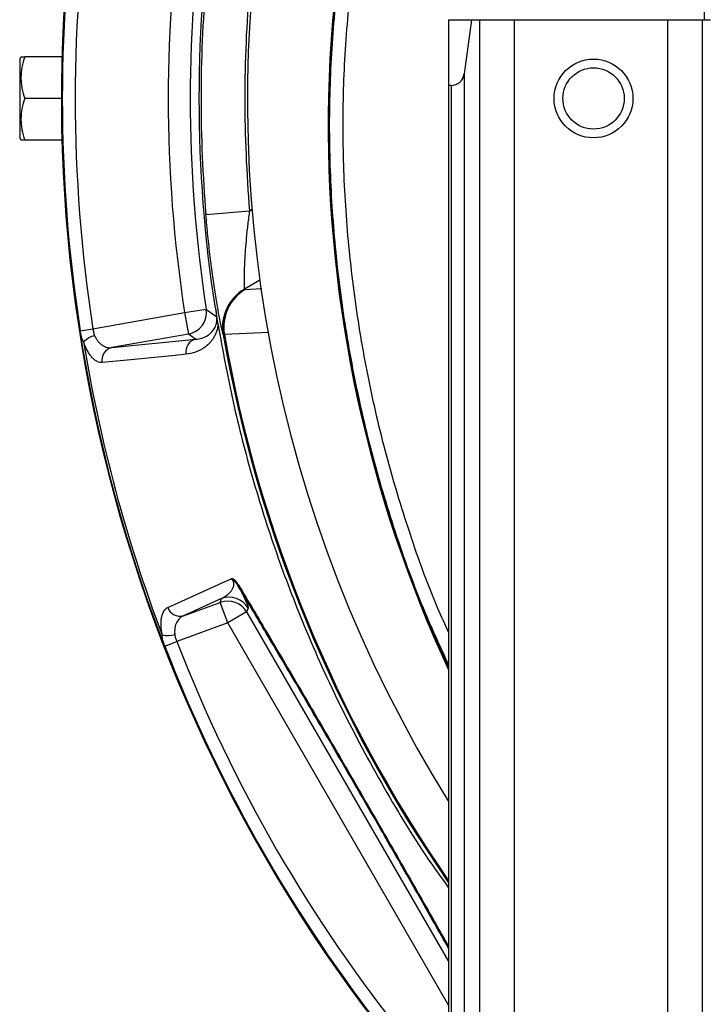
# Model space of a CAD drawing. Header units: millimetres. Extents: x 1254 to 1966, y 1010 to 1960.
# Tile 2 of 9: x 1254 to 1411, y 1203 to 1428. Entities that reach past the tile are written whole.
import ezdxf

# ---------------------------------------------------------------- set-up
doc = ezdxf.new("R2010")
doc.units = ezdxf.units.MM

msp = doc.modelspace()

# ---------------------------------------------------------------- linework, layer by layer
at = {"color": 8, "linetype": 'Continuous', "lineweight": 25}
for p, q in [((1410.39, 1430.28), (1410.39, 1427.51)), ((1306.61, 1383.86), (1307.2, 1384.21)), ((1309, 1367.99), (1305.46, 1365.94)), ((1305.58, 1365.85), (1309.42, 1366.06)), ((1311.01, 1356.04), (1300.88, 1355.54)), ((1305.96, 1292.17), (1352.06, 1212.32)), ((1352.06, 1202.33), (1301.64, 1289.67))]:
    msp.add_line(p, q, dxfattribs=at)
at = {"color": 7, "linetype": 'Continuous', "lineweight": 25}
for p, q in [((1352.06, 1427.51), (1357.27, 1427.51)), ((1352.06, 1427.51), (1352.06, 1412.51)), ((1357.27, 1427.51), (1355.62, 1415.12)), ((1357.27, 1427.51), (1359.13, 1427.51)), ((1359.13, 1427.51), (1359.13, 1029.51)), ((1359.13, 1427.51), (1367.06, 1427.51)), ((1367.06, 1427.51), (1367.06, 1029.51)), ((1367.06, 1427.51), (1402.06, 1427.51)), ((1402.06, 1427.51), (1402.06, 1029.51)), ((1402.06, 1427.51), (1409.99, 1427.51)), ((1409.99, 1427.51), (1409.99, 1029.51)), ((1409.99, 1427.51), (1411.86, 1427.51)), ((1254.43, 1419.01), (1254.15, 1418.51)), ((1254.15, 1418.51), (1254.15, 1400.51)), ((1263.78, 1419.01), (1255.28, 1419.01)), ((1355.62, 1415.12), (1355.62, 1029.51)), ((1352.65, 1412.51), (1352.06, 1412.51)), ((1352.06, 1412.51), (1352.06, 1029.51)), ((1352.65, 1412.51), (1352.65, 1029.51)), ((1263.65, 1409.51), (1255.28, 1409.51)), ((1324.75, 1405.59), (1324.57, 1405.59)), ((1254.15, 1400.51), (1254.43, 1400.01)), ((1263.78, 1400.01), (1255.28, 1400.01)), ((1296.65, 1383.02), (1306.61, 1383.86)), ((1291.79, 1360.58), (1296.72, 1361.34)), ((1270.86, 1356.89), (1291.79, 1360.58)), ((1291.79, 1360.58), (1292.65, 1355.66)), ((1267.96, 1356.44), (1270.86, 1356.89)), ((1292.65, 1355.66), (1275.15, 1352.57)), ((1300.61, 1355.54), (1300.59, 1355.6)), ((1275.15, 1352.57), (1294.29, 1354.49)), ((1300.25, 1295.24), (1291.56, 1291.32)), ((1291.56, 1291.32), (1299.93, 1294.36)), ((1299.93, 1294.36), (1300.25, 1295.24)), ((1301.64, 1289.67), (1299.93, 1294.36)), ((1305.96, 1292.17), (1301.64, 1289.67)), ((1306.28, 1293.04), (1305.96, 1292.17)), ((1301.64, 1289.67), (1290.01, 1285.44)), ((1287.27, 1284.38), (1290.01, 1285.44))]:
    msp.add_line(p, q, dxfattribs=at)
at = {"color": 7, "linetype": 'Continuous', "lineweight": 25, "flags": 128}
for points in [[(1296.72, 1361.34), (1297.12, 1361.06), (1298.71, 1359.95), (1299.09, 1359.68)], [(1294.29, 1354.49), (1293.76, 1354.87), (1292.65, 1355.66)], [(1292.14, 1351.05), (1289.61, 1350.8), (1279.49, 1349.79), (1272.99, 1349.14)], [(1287.98, 1293.21), (1290.29, 1294.26), (1299.56, 1298.45), (1302.45, 1299.76)]]:
    msp.add_lwpolyline(points, dxfattribs=at)
at = {"color": 7, "linetype": 'Continuous', "lineweight": 25}
for radius in [9, 7]:
    msp.add_circle((1385.15, 1409.51), radius, dxfattribs=at)
for centre, radius, start, end in [((1610.15, 1409.51), 346.5, 115.2321, 221.8557), ((1610.15, 1409.51), 304, 128.7483, 211.9012), ((1601.56, 1403.64), 277, 150.8607, 179.5982), ((1601.56, 1403.64), 276.83, 150.8607, 179.5982), ((1610.15, 1409.51), 346.28, 171.1846, 188.8154), ((1610.15, 1409.51), 343.34, 171.1846, 188.8154), ((1610.15, 1409.51), 322.1, 171.2628, 188.7372), ((1610.15, 1409.51), 317.1, 171.2628, 188.7372), ((1610.15, 1409.51), 314.61, 175.1704, 184.8296), ((1610.15, 1409.51), 304.61, 175.1704, 184.8296), ((1352.65, 1415.51), 3, 270, 352.4342), ((1620.56, 1403.51), 296, 179.5982, 204.8926), ((1620.56, 1403.51), 295.83, 179.5982, 204.8197), ((1310.43, 1357.29), 9.98, 119.8608, 189.718), ((1310.45, 1357.23), 9.98, 119.8609, 189.7296), ((1310.78, 1357.26), 10.04, 121.1847, 189.8831), ((1291.78, 1360.59), 5, 280.0795, 8.6577), ((1272.67, 1349.78), 5.71, 104.4553, 133.6138), ((1610.15, 1409.51), 345.92, 189.2484, 200.7516), ((1275.85, 1349.74), 2.92, 103.9259, 191.8033), ((1294.99, 1351.66), 2.92, 103.9424, 192.0268), ((1304.57, 1298.07), 0.471, 152.0243, 199.7249), ((1301.63, 1289.66), 5, 30.0659, 109.9341), ((1301.95, 1290.53), 5, 30.0659, 109.9341), ((1290.75, 1294.12), 2.92, 198.1967, 286.0741), ((1288.02, 1292.5), 5.71, 256.3862, 285.5447), ((1610.15, 1409.51), 343.34, 201.1846, 218.8154), ((1610.15, 1409.51), 346.28, 201.1846, 218.8154)]:
    msp.add_arc(centre, radius, start, end, dxfattribs=at)
at = {"color": 8, "linetype": 'Continuous', "lineweight": 25}
for radius, start, end in [(346.38, 115.259, 221.8342), (314.2, 189.8906, 214.7758), (313.94, 189.8995, 214.7058)]:
    msp.add_arc((1610.15, 1409.51), radius, start, end, dxfattribs=at)
at = {"color": 7, "linetype": 'Continuous', "lineweight": 25}
msp.add_ellipse((1575.73, 1469.12), major_axis=(-147.54, 255.55), ratio=0.979895, start_param=1.415028, end_param=1.415242, dxfattribs=at)
at = {"color": 8, "linetype": 'Continuous', "lineweight": 25}
for points, knots in [([(1352.06, 1280.15), (1350.26, 1284.05), (1345.67, 1293.98), (1339.84, 1310.13), (1334.4, 1328.42), (1330.26, 1346.63), (1327.24, 1365.08), (1325.39, 1383.66), (1324.7, 1402.3), (1325.26, 1420.94), (1327.07, 1439.52), (1330.11, 1457.96), (1334.37, 1476.14), (1339.84, 1493.97), (1346.53, 1511.39), (1354.4, 1528.34), (1363.39, 1544.75), (1373.44, 1560.51), (1384.5, 1575.51), (1396.54, 1589.68), (1409.51, 1603.02), (1423.34, 1615.48), (1437.96, 1626.98), (1452.87, 1637.17), (1467.98, 1646.1), (1483.17, 1653.87), (1498.83, 1660.69), (1514.85, 1666.54), (1530.24, 1671.09), (1544.88, 1674.5), (1558.7, 1677.03), (1567.99, 1678.11), (1572.64, 1678.65)], [0, 0, 0, 0, 0.0242, 0.061563, 0.096504, 0.131549, 0.166629, 0.201674, 0.236614, 0.271533, 0.30657, 0.341646, 0.37668, 0.411597, 0.446549, 0.481622, 0.516735, 0.551807, 0.586759, 0.621542, 0.656443, 0.691384, 0.726283, 0.761066, 0.792991, 0.825008, 0.857055, 0.889069, 0.920992, 0.947322, 0.97367, 1, 1, 1, 1]), ([(1572.94, 1675.67), (1572.94, 1675.67), (1568.34, 1675.21), (1559.16, 1674.04), (1545.49, 1671.58), (1531.01, 1668.19), (1515.79, 1663.69), (1499.94, 1657.91), (1484.45, 1651.16), (1469.42, 1643.48), (1454.48, 1634.64), (1439.73, 1624.56), (1425.27, 1613.19), (1411.59, 1600.86), (1398.76, 1587.67), (1386.85, 1573.65), (1375.91, 1558.81), (1365.97, 1543.23), (1357.07, 1526.99), (1349.29, 1510.22), (1342.67, 1492.99), (1337.26, 1475.36), (1333.05, 1457.37), (1330.04, 1439.13), (1328.25, 1420.75), (1327.7, 1402.31), (1328.38, 1383.86), (1330.21, 1365.47), (1333.2, 1347.21), (1337.29, 1329.17), (1342.71, 1311.09), (1347.63, 1297.15), (1351.21, 1289.32), (1352.06, 1287.46)], [0, 0, 0, 0, 0, 0.026657, 0.053332, 0.079989, 0.112313, 0.14473, 0.177179, 0.209599, 0.241925, 0.277147, 0.312487, 0.347868, 0.383209, 0.418431, 0.453824, 0.489339, 0.524894, 0.560409, 0.595802, 0.63116, 0.666637, 0.702157, 0.737637, 0.772996, 0.808403, 0.843915, 0.879463, 0.914975, 0.950381, 0.988243, 1, 1, 1, 1]), ([(1304.16, 1298.29), (1306.4, 1294.51), (1310.68, 1287.3), (1317.19, 1276.24), (1323.58, 1265.33), (1330, 1254.28), (1335.58, 1244.61), (1340.29, 1236.4), (1344.79, 1228.53), (1348.73, 1221.6), (1351.32, 1217.01), (1352.06, 1215.7)], [0, 0, 0, 0, 0.14451, 0.275721, 0.407429, 0.539061, 0.670169, 0.750588, 0.831008, 0.951714, 1, 1, 1, 1]), ([(1352.06, 1215.29), (1350.98, 1217.2), (1347.88, 1222.7), (1342.58, 1232.01), (1336.28, 1243.03), (1329.95, 1253.99), (1323.6, 1264.92), (1317.21, 1275.82), (1310.67, 1286.92), (1306.37, 1294.15), (1304.13, 1297.91)], [0, 0, 0, 0, 0.070413, 0.202156, 0.333883, 0.462366, 0.590852, 0.723567, 0.856305, 1, 1, 1, 1])]:
    msp.add_open_spline(points, degree=3, knots=knots, dxfattribs=at)
at = {"color": 7, "linetype": 'Continuous', "lineweight": 25}
for points, knots in [([(1298.81, 1361.61), (1296.37, 1377.45), (1295.15, 1393.48), (1295.15, 1425.54), (1296.37, 1441.57), (1298.81, 1457.41)], [0, 0, 0, 0, 0.5, 0.5, 1, 1, 1, 1]), ([(1255.28, 1419.01), (1255.02, 1418.24), (1254.81, 1417.45), (1254.52, 1415.88), (1254.44, 1415.08), (1254.43, 1413.87), (1254.45, 1413.46), (1254.53, 1412.66), (1254.59, 1412.26), (1254.81, 1411.07), (1255.02, 1410.29), (1255.28, 1409.51)], [0, 0, 0, 0, 0.25, 0.25, 0.5, 0.5, 0.625, 0.625, 0.75, 0.75, 1, 1, 1, 1]), ([(1254.5, 1419.01), (1254.48, 1419.01), (1254.44, 1419.01), (1254.92, 1419.01), (1255.28, 1419.01)], [0, 0, 0, 0, 0.251359, 1, 1, 1, 1]), ([(1255.28, 1409.51), (1255.02, 1408.74), (1254.81, 1407.95), (1254.52, 1406.38), (1254.44, 1405.58), (1254.43, 1404.37), (1254.45, 1403.96), (1254.53, 1403.16), (1254.59, 1402.76), (1254.81, 1401.57), (1255.02, 1400.79), (1255.28, 1400.01)], [0, 0, 0, 0, 0.25, 0.25, 0.5, 0.5, 0.625, 0.625, 0.75, 0.75, 1, 1, 1, 1]), ([(1255.28, 1400.01), (1254.92, 1400.01), (1254.44, 1400.01), (1254.48, 1400.01), (1254.49, 1400.01)], [0, 0, 0, 0, 0.748628, 1, 1, 1, 1]), ([(1306.61, 1383.86), (1306.47, 1382.83), (1306.33, 1381.81), (1306.15, 1380.28), (1306.09, 1379.76), (1305.98, 1378.76), (1305.93, 1378.26), (1305.79, 1376.77), (1305.71, 1375.81), (1305.61, 1374.4), (1305.58, 1373.93), (1305.52, 1373.04), (1305.5, 1372.6), (1305.46, 1371.76), (1305.44, 1371.35), (1305.41, 1370.56), (1305.4, 1370.17), (1305.37, 1369.09), (1305.37, 1368.45), (1305.37, 1367.64), (1305.37, 1367.38), (1305.38, 1366.94), (1305.39, 1366.74), (1305.41, 1366.25), (1305.43, 1366.03), (1305.46, 1365.94)], [0, 0, 0, 0, 0.125, 0.125, 0.1875, 0.1875, 0.25, 0.25, 0.375, 0.375, 0.4375, 0.4375, 0.5, 0.5, 0.5625, 0.5625, 0.625, 0.625, 0.75, 0.75, 0.8125, 0.8125, 0.875, 0.875, 1, 1, 1, 1]), ([(1300.59, 1355.6), (1300.54, 1355.74), (1300.45, 1356.06), (1300.29, 1356.77), (1300.23, 1357.05), (1300.13, 1357.54), (1300.09, 1357.71), (1300.02, 1358.07), (1299.98, 1358.26), (1299.79, 1359.25), (1299.61, 1360.18), (1299.33, 1361.78), (1299.23, 1362.34), (1299.04, 1363.52), (1298.94, 1364.14), (1298.64, 1366.05), (1298.43, 1367.41), (1298.03, 1370.31), (1297.83, 1371.81), (1297.55, 1374.13), (1297.46, 1374.91), (1297.28, 1376.5), (1297.19, 1377.31), (1296.94, 1379.74), (1296.79, 1381.37), (1296.65, 1383.02)], [0, 0, 0, 0, 0.125, 0.125, 0.1875, 0.1875, 0.21875, 0.21875, 0.25, 0.25, 0.375, 0.375, 0.4375, 0.4375, 0.5, 0.5, 0.625, 0.625, 0.75, 0.75, 0.8125, 0.8125, 0.875, 0.875, 1, 1, 1, 1]), ([(1298.81, 1361.61), (1298.86, 1361.27), (1298.91, 1360.93), (1298.99, 1360.43), (1299.01, 1360.27), (1299.04, 1360.04), (1299.05, 1359.96), (1299.07, 1359.82), (1299.08, 1359.75), (1299.09, 1359.68)], [0, 0, 0, 0, 0.5, 0.5, 0.75, 0.75, 0.875, 0.875, 1, 1, 1, 1]), ([(1294.29, 1354.49), (1294.79, 1354.52), (1295.28, 1354.61), (1296.23, 1354.9), (1296.7, 1355.11), (1297.37, 1355.56), (1297.59, 1355.73), (1298.02, 1356.14), (1298.22, 1356.37), (1298.51, 1356.79), (1298.61, 1356.95), (1298.79, 1357.3), (1298.87, 1357.49), (1298.98, 1357.82), (1299.01, 1357.94), (1299.07, 1358.21), (1299.1, 1358.35), (1299.13, 1358.59), (1299.14, 1358.68), (1299.14, 1358.85), (1299.15, 1358.95), (1299.14, 1359.15), (1299.14, 1359.25), (1299.12, 1359.46), (1299.11, 1359.57), (1299.09, 1359.68)], [0, 0, 0, 0, 0.25, 0.25, 0.5, 0.5, 0.625, 0.625, 0.75, 0.75, 0.8125, 0.8125, 0.875, 0.875, 0.90625, 0.90625, 0.9375, 0.9375, 0.953125, 0.953125, 0.96875, 0.96875, 0.984375, 0.984375, 1, 1, 1, 1]), ([(1270.86, 1356.89), (1270.9, 1356.62), (1270.95, 1356.35), (1271.06, 1355.82), (1271.14, 1355.56), (1271.24, 1355.31)], [0, 0, 0, 0, 0.5, 0.5, 1, 1, 1, 1]), ([(1299.42, 1357.79), (1299.4, 1357.6), (1299.37, 1357.41), (1299.31, 1357.06), (1299.27, 1356.9), (1299.14, 1356.42), (1299.05, 1356.13), (1298.83, 1355.59), (1298.7, 1355.33), (1298.45, 1354.87), (1298.32, 1354.66), (1297.9, 1354.06), (1297.61, 1353.72), (1296.99, 1353.11), (1296.67, 1352.84), (1295.69, 1352.13), (1295.01, 1351.79), (1293.6, 1351.28), (1292.88, 1351.12), (1292.14, 1351.05)], [0, 0, 0, 0, 0.03125, 0.03125, 0.0625, 0.0625, 0.125, 0.125, 0.1875, 0.1875, 0.25, 0.25, 0.375, 0.375, 0.5, 0.5, 0.75, 0.75, 1, 1, 1, 1]), ([(1299.42, 1357.79), (1300.5, 1351.91), (1302.66, 1340.15), (1307.16, 1322.77), (1312.57, 1305.67), (1319.29, 1288.07), (1327.42, 1270.08), (1337.2, 1251.93), (1345.44, 1238.26), (1350.77, 1230.93), (1352.06, 1229.16)], [0, 0, 0, 0, 0.127963, 0.255926, 0.383889, 0.511852, 0.658928, 0.806004, 0.95308, 1, 1, 1, 1]), ([(1268.73, 1353.92), (1268.63, 1354.08), (1268.54, 1354.26), (1268.39, 1354.64), (1268.32, 1354.84), (1268.19, 1355.27), (1268.14, 1355.5), (1268.04, 1355.96), (1268, 1356.2), (1267.96, 1356.44)], [0, 0, 0, 0, 0.25, 0.25, 0.5, 0.5, 0.75, 0.75, 1, 1, 1, 1]), ([(1271.24, 1355.31), (1271.35, 1355.06), (1271.48, 1354.82), (1271.75, 1354.38), (1271.89, 1354.17), (1272.19, 1353.81), (1272.36, 1353.64), (1272.69, 1353.34), (1272.86, 1353.21), (1273.2, 1352.99), (1273.38, 1352.89), (1273.73, 1352.74), (1273.91, 1352.68), (1274.45, 1352.55), (1274.8, 1352.53), (1275.15, 1352.57)], [0, 0, 0, 0, 0.125, 0.125, 0.25, 0.25, 0.375, 0.375, 0.5, 0.5, 0.625, 0.625, 0.75, 0.75, 1, 1, 1, 1]), ([(1272.99, 1349.14), (1272.63, 1349.11), (1272.25, 1349.18), (1271.67, 1349.47), (1271.48, 1349.59), (1271.09, 1349.89), (1270.9, 1350.07), (1270.52, 1350.48), (1270.34, 1350.71), (1269.97, 1351.23), (1269.79, 1351.52), (1269.46, 1352.13), (1269.3, 1352.45), (1269, 1353.16), (1268.85, 1353.53), (1268.73, 1353.92)], [0, 0, 0, 0, 0.25, 0.25, 0.375, 0.375, 0.5, 0.5, 0.625, 0.625, 0.75, 0.75, 0.875, 0.875, 1, 1, 1, 1]), ([(1300.25, 1295.24), (1300.59, 1295.41), (1300.92, 1295.61), (1301.54, 1296.05), (1301.84, 1296.3), (1302.25, 1296.73), (1302.38, 1296.89), (1302.62, 1297.23), (1302.74, 1297.41), (1302.88, 1297.73), (1302.92, 1297.84), (1302.99, 1298.09), (1303.01, 1298.22), (1303.03, 1298.46), (1303.03, 1298.55), (1303.01, 1298.74), (1302.99, 1298.85), (1302.94, 1299.04), (1302.91, 1299.11), (1302.84, 1299.26), (1302.79, 1299.34), (1302.7, 1299.49), (1302.65, 1299.55), (1302.55, 1299.66), (1302.5, 1299.71), (1302.45, 1299.76)], [0, 0, 0, 0, 0.25, 0.25, 0.5, 0.5, 0.625, 0.625, 0.75, 0.75, 0.8125, 0.8125, 0.875, 0.875, 0.90625, 0.90625, 0.9375, 0.9375, 0.953125, 0.953125, 0.96875, 0.96875, 0.984375, 0.984375, 1, 1, 1, 1]), ([(1304.16, 1298.29), (1304.02, 1298.52), (1303.88, 1298.73), (1303.66, 1299.02), (1303.58, 1299.11), (1303.43, 1299.28), (1303.36, 1299.35), (1303.21, 1299.49), (1303.14, 1299.55), (1302.99, 1299.65), (1302.92, 1299.69), (1302.78, 1299.74), (1302.71, 1299.76), (1302.58, 1299.77), (1302.52, 1299.76), (1302.45, 1299.76)], [0, 0, 0, 0, 0.25, 0.25, 0.375, 0.375, 0.5, 0.5, 0.625, 0.625, 0.75, 0.75, 0.875, 0.875, 1, 1, 1, 1]), ([(1304.13, 1297.91), (1304, 1298.12), (1303.87, 1298.32), (1303.6, 1298.7), (1303.46, 1298.87), (1303.17, 1299.17), (1303.02, 1299.3), (1302.8, 1299.48), (1302.73, 1299.54), (1302.59, 1299.66), (1302.52, 1299.71), (1302.45, 1299.76)], [0, 0, 0, 0, 0.25, 0.25, 0.5, 0.5, 0.75, 0.75, 0.875, 0.875, 1, 1, 1, 1]), ([(1304.13, 1297.91), (1304.28, 1297.64), (1304.41, 1297.39), (1304.66, 1296.93), (1304.77, 1296.72), (1304.97, 1296.32), (1305.06, 1296.14), (1305.23, 1295.81), (1305.31, 1295.65), (1305.52, 1295.22), (1305.63, 1294.97), (1305.83, 1294.53), (1305.91, 1294.34), (1306.12, 1293.83), (1306.2, 1293.59), (1306.3, 1293.22), (1306.3, 1293.1), (1306.28, 1293.04)], [0, 0, 0, 0, 0.0625, 0.0625, 0.125, 0.125, 0.1875, 0.1875, 0.25, 0.25, 0.375, 0.375, 0.5, 0.5, 0.75, 0.75, 1, 1, 1, 1]), ([(1286.67, 1286.95), (1286.59, 1287.35), (1286.53, 1287.73), (1286.44, 1288.49), (1286.41, 1288.86), (1286.4, 1289.56), (1286.41, 1289.89), (1286.46, 1290.52), (1286.51, 1290.82), (1286.69, 1291.64), (1286.88, 1292.09), (1287.36, 1292.81), (1287.64, 1293.06), (1287.98, 1293.21)], [0, 0, 0, 0, 0.125, 0.125, 0.25, 0.25, 0.375, 0.375, 0.5, 0.5, 0.75, 0.75, 1, 1, 1, 1]), ([(1291.56, 1291.32), (1291.24, 1291.18), (1290.94, 1290.99), (1290.41, 1290.48), (1290.18, 1290.17), (1289.9, 1289.62), (1289.81, 1289.42), (1289.67, 1289), (1289.62, 1288.78), (1289.54, 1288.3), (1289.51, 1288.05), (1289.5, 1287.54), (1289.51, 1287.27), (1289.55, 1287)], [0, 0, 0, 0, 0.25, 0.25, 0.5, 0.5, 0.625, 0.625, 0.75, 0.75, 0.875, 0.875, 1, 1, 1, 1]), ([(1287.27, 1284.38), (1287.18, 1284.6), (1287.1, 1284.83), (1286.95, 1285.29), (1286.89, 1285.51), (1286.78, 1285.94), (1286.74, 1286.15), (1286.68, 1286.56), (1286.67, 1286.75), (1286.67, 1286.95)], [0, 0, 0, 0, 0.25, 0.25, 0.5, 0.5, 0.75, 0.75, 1, 1, 1, 1]), ([(1289.55, 1287), (1289.58, 1286.73), (1289.65, 1286.47), (1289.81, 1285.96), (1289.9, 1285.69), (1290.01, 1285.44)], [0, 0, 0, 0, 0.5, 0.5, 1, 1, 1, 1])]:
    msp.add_open_spline(points, degree=3, knots=knots, dxfattribs=at)
for points in [[(1305.48, 1365.89), (1305.49, 1365.86), (1305.52, 1365.85), (1305.58, 1365.85)], [(1298.81, 1361.61), (1298.91, 1360.97), (1299.11, 1359.7), (1299.31, 1358.43), (1299.42, 1357.79)], [(1300.88, 1355.54), (1300.72, 1355.52), (1300.63, 1355.52), (1300.61, 1355.54)]]:
    msp.add_open_spline(points, degree=3, dxfattribs=at)

doc.saveas('drawing.dxf')
